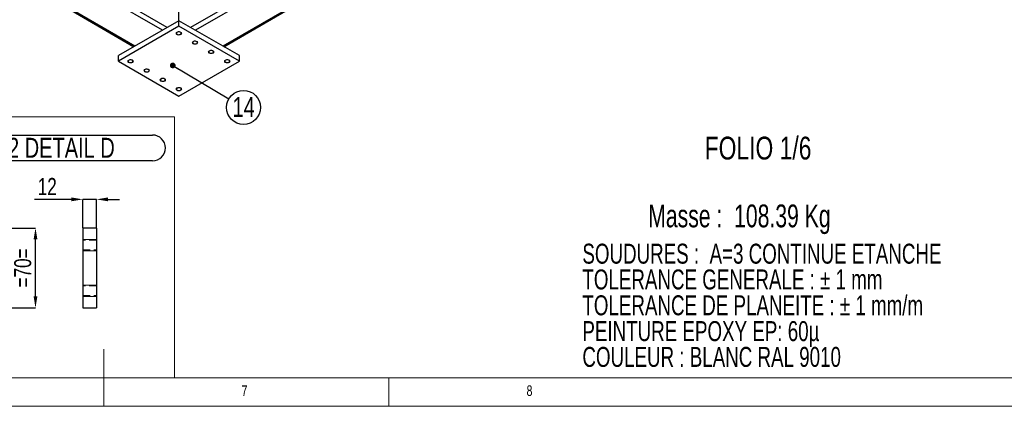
# Model space of a CAD drawing. Header units: millimetres. Extents: x 5 to 3649, y 4 to 418.
# Tile 7 of 105: x 282 to 455, y 5 to 73. Entities that reach past the tile are written whole.
import ezdxf

# ---------------------------------------------------------------- set-up
doc = ezdxf.new("R2010")
doc.units = ezdxf.units.MM
doc.header["$PDSIZE"] = -1
doc.linetypes.add('HIDDEN', pattern=[1.905, 1.27, -0.635])
for name, color, linetype in [('COTES', 1, 'Continuous'), ('NOTES', 6, 'Continuous'), ('TRAIT-FINS', 9, 'Continuous'), ('TRAIT-TIRET', 2, 'HIDDEN')]:
    doc.layers.add(name, color=color, linetype=linetype)
doc.layers.add('TRAIT-FORT', color=4, linetype='Continuous', lineweight=25)
doc.styles.add('SLDTEXTSTYLE0', font='TXT', dxfattribs={"width": 0.75})
doc.styles.add('SLDTEXTSTYLE1', font='TXT', dxfattribs={"width": 0.703217})
doc.styles.add('SLDTEXTSTYLE2', font='TXT', dxfattribs={"width": 0.694444})
doc.dimstyles.new('SLDDIMSTYLE3', dxfattribs={"dimtxt": 3, "dimasz": 2, "dimexe": 0, "dimexo": 0.0625, "dimgap": 0.75, "dimtad": 1, "dimdec": 0, "dimlfac": 5, "dimrnd": 1e-09, "dimzin": 12, "dimdsep": 46, "dimtxsty": 'SLDTEXTSTYLE0', "dimsah": 1, "dimcen": 0.09, "dimadec": 0, "dimazin": 3, "dimtfac": 1, "dimtdec": 0, "dimtmove": 0, "dimatfit": 0, "dimfxl": 1, "dimfrac": 2, "dimtolj": 1, "dimtzin": 12, "dimarcsym": 0})
doc.dimstyles.new('SLDDIMSTYLE4', dxfattribs={"dimtxt": 3, "dimasz": 2, "dimexe": 0, "dimexo": 0.0625, "dimgap": 0.75, "dimtad": 1, "dimdec": 0, "dimlfac": 5, "dimrnd": 1e-09, "dimzin": 12, "dimdsep": 46, "dimtxsty": 'SLDTEXTSTYLE0', "dimsah": 1, "dimcen": 0.09, "dimadec": 0, "dimazin": 3, "dimtfac": 1, "dimtdec": 0, "dimtofl": 0, "dimtmove": 0, "dimatfit": 3, "dimfxl": 1, "dimfrac": 2, "dimtolj": 1, "dimtzin": 12, "dimarcsym": 0})
doc.dimstyles.new('SLDDIMSTYLE6', dxfattribs={"dimtxt": 0.18, "dimasz": 1, "dimexe": 0, "dimexo": 0.0625, "dimgap": 0, "dimtad": 0, "dimtih": 1, "dimtoh": 1, "dimdec": 0, "dimrnd": 1e-09, "dimzin": 0, "dimdsep": 46, "dimtxsty": 'Standard', "dimblk1": 'DOT', "dimblk2": 'DOT', "dimsah": 1, "dimcen": 0.09, "dimadec": 0, "dimazin": 0, "dimtfac": 1, "dimtdec": 0, "dimtofl": 0, "dimtmove": 0, "dimatfit": 3, "dimldrblk": 'DOT', "dimfxl": 1, "dimfrac": 2, "dimtolj": 1, "dimtzin": 0, "dimarcsym": 0})

# ---------------------------------------------------------------- blocks, each defined once
blk = doc.blocks.new('SW_NOTE_0')
at = {"layer": 'NOTES', "color": 0, "char_height": 3.5, "attachment_point": 1, "style": 'SLDTEXTSTYLE1'}
for s, insert in [('SOUDURES :  A=3 CONTINUE ETANCHE', (0, 4.51)), ('TOLERANCE GENERALE : ± 1 mm', (0, -0.01)), ('TOLERANCE DE PLANEITE : ± 1 mm/m', (0, -4.54)), ('PEINTURE EPOXY EP: 60µ', (0, -9.07)), ('COULEUR : BLANC RAL 9010', (0, -13.59))]:
    blk.add_mtext(s, dxfattribs=dict(at, insert=insert))
blk = doc.blocks.new('_D_43')
at = {"layer": 'COTES', "color": 0, "lineweight": -2, "transparency": 16777216}
for p, q in [((277.49, 36.26), (285.01, 36.26)), ((285.01, 24.26), (285.01, 34.26)), ((277.49, 22.26), (285.01, 22.26))]:
    blk.add_line(p, q, dxfattribs=at)
at = {"layer": 'COTES', "color": 0, "transparency": 16777216}
for points in [[(284.68, 34.26), (285.34, 34.26), (285.01, 36.26)], [(284.68, 24.26), (285.34, 24.26), (285.01, 22.26)]]:
    blk.add_solid(points, dxfattribs=at)
at = {"layer": 'Defpoints', "color": 0, "transparency": 16777216}
for p in [(277.43, 36.26), (285.01, 36.26), (277.43, 22.26)]:
    blk.add_point(p, dxfattribs=at)
at = {"layer": 'COTES', "color": 0, "transparency": 16777216, "insert": (281.26, 29.26), "char_height": 3, "attachment_point": 2, "rotation": 90, "style": 'SLDTEXTSTYLE0'}
blk.add_mtext('\\A1;=70=', dxfattribs=at)
blk = doc.blocks.new('SW_NOTE_5')
at = {"layer": 'NOTES', "color": 0}
for p, q in [((-0.11, 4.99), (62.41, 4.99)), ((62.41, 0.46), (-0.11, 0.46))]:
    blk.add_line(p, q, dxfattribs=at)
for centre, start, end in [((-0.11, 2.73), 90, 270), ((62.41, 2.73), 270, 90)]:
    blk.add_arc(centre, 2.26, start, end, dxfattribs=at)
at = {"layer": 'NOTES', "color": 0, "insert": (31.01, 4.51), "char_height": 3.5, "attachment_point": 2, "style": 'SLDTEXTSTYLE0'}
blk.add_mtext('PLATINE 150x70x12 DETAIL D', dxfattribs=at)
blk = doc.blocks.new('_D_51')
at = {"layer": 'COTES', "color": 0, "lineweight": -2, "transparency": 16777216}
for p, q in [((291.32, 41.29), (284.82, 41.29)), ((293.32, 36.32), (293.32, 41.29)), ((295.72, 41.29), (293.32, 41.29)), ((295.72, 36.32), (295.72, 41.29)), ((297.72, 41.29), (299.72, 41.29))]:
    blk.add_line(p, q, dxfattribs=at)
at = {"layer": 'COTES', "color": 0, "transparency": 16777216}
for points in [[(291.32, 41.62), (291.32, 40.96), (293.32, 41.29)], [(297.72, 41.62), (297.72, 40.96), (295.72, 41.29)]]:
    blk.add_solid(points, dxfattribs=at)
at = {"layer": 'Defpoints', "color": 0, "transparency": 16777216}
for p in [(293.32, 41.29), (293.32, 36.26), (295.72, 36.26)]:
    blk.add_point(p, dxfattribs=at)
at = {"layer": 'COTES', "color": 0, "transparency": 16777216, "insert": (287.07, 45.04), "char_height": 3, "attachment_point": 2, "style": 'SLDTEXTSTYLE0'}
blk.add_mtext('\\A1;12', dxfattribs=at)
blk = doc.blocks.new('SW_NOTE_23')
at = {"layer": 'NOTES', "color": 0}
blk.add_circle((2.57, -1.52), 2.98, dxfattribs=at)
at = {"layer": 'NOTES', "color": 0, "insert": (2.58, 0.3), "char_height": 3.5, "attachment_point": 2, "style": 'SLDTEXTSTYLE0'}
blk.add_mtext('14', dxfattribs=at)
blk = doc.blocks.new('_Dot')
at = {"color": 0, "linetype": 'ByBlock', "lineweight": -2}
blk.add_line((-0.5, 0), (-1, 0), dxfattribs=at)
at = {"color": 0, "linetype": 'ByBlock', "const_width": 0.5}
blk.add_lwpolyline([(-0.25, 0, 1), (0.25, 0, 1)], format="xyb", close=True, dxfattribs=at)

msp = doc.modelspace()

# ---------------------------------------------------------------- linework, layer by layer
at = {"lineweight": 18}
for p, q in [((238.663116, 55.757671), (309.414382, 55.757671)), ((309.414382, 10), (309.414382, 55.757671)), ((309.414382, 10), (309.414382, 55.757671)), ((297, 5), (297, 15)), ((10, 10), (584, 10)), ((238.663116, 10), (309.414382, 10)), ((309.414382, 10), (375.414515, 10)), ((347, 5), (347, 10)), ((5, 5), (589, 5))]:
    msp.add_line(p, q, dxfattribs=at)
at = {"layer": 'TRAIT-FINS', "lineweight": 18}
for p, q in [((295.7165, 34.259617), (293.3165, 34.259617)), ((293.3165, 34.259617), (293.3165, 32.259617)), ((295.7165, 34.259617), (293.3165, 34.259617)), ((293.3165, 34.259617), (293.3165, 32.259617)), ((295.7165, 32.259617), (293.3165, 32.259617)), ((295.7165, 32.259617), (293.3165, 32.259617)), ((295.7165, 26.259617), (293.3165, 26.259617)), ((293.3165, 26.259617), (293.3165, 24.259617)), ((295.7165, 26.259617), (293.3165, 26.259617)), ((293.3165, 26.259617), (293.3165, 24.259617)), ((295.7165, 24.259617), (293.3165, 24.259617)), ((295.7165, 24.259617), (293.3165, 24.259617))]:
    msp.add_line(p, q, dxfattribs=at)
at = {"layer": 'TRAIT-FINS', "lineweight": 18, "flags": 128}
for points in [[(310.524902, 70.20852), (310.362691, 70.14595), (310.171349, 70.123978), (309.980007, 70.14595), (309.817796, 70.20852), (309.709409, 70.302163), (309.671349, 70.412622), (309.709409, 70.523081), (309.817796, 70.616724), (309.980007, 70.679294), (310.171349, 70.701266), (310.362691, 70.679294), (310.524902, 70.616724), (310.633289, 70.523081), (310.671349, 70.412622), (310.633289, 70.302163), (310.524902, 70.20852)], [(313.353329, 68.575704), (313.191118, 68.513134), (312.999776, 68.491162), (312.808434, 68.513134), (312.646223, 68.575704), (312.537836, 68.669347), (312.499776, 68.779806), (312.537836, 68.890265), (312.646223, 68.983908), (312.808434, 69.046478), (312.999776, 69.06845), (313.191118, 69.046478), (313.353329, 68.983908), (313.461716, 68.890265), (313.499776, 68.779806), (313.461716, 68.669347), (313.353329, 68.575704)], [(316.181757, 66.942888), (316.019545, 66.880318), (315.828203, 66.858346), (315.636861, 66.880318), (315.47465, 66.942888), (315.366263, 67.036531), (315.328203, 67.14699), (315.366263, 67.257449), (315.47465, 67.351092), (315.636861, 67.413662), (315.828203, 67.435634), (316.019545, 67.413662), (316.181757, 67.351092), (316.290143, 67.257449), (316.328203, 67.14699), (316.290143, 67.036531), (316.181757, 66.942888)], [(302.039621, 65.310072), (301.877409, 65.247501), (301.686068, 65.22553), (301.494726, 65.247501), (301.332514, 65.310072), (301.224128, 65.403714), (301.186068, 65.514174), (301.224128, 65.624633), (301.332514, 65.718276), (301.494726, 65.780846), (301.686068, 65.802817), (301.877409, 65.780846), (302.039621, 65.718276), (302.148007, 65.624633), (302.186068, 65.514174), (302.148007, 65.403714), (302.039621, 65.310072)], [(319.010184, 65.310072), (318.847972, 65.247501), (318.65663, 65.22553), (318.465289, 65.247501), (318.303077, 65.310072), (318.194691, 65.403714), (318.15663, 65.514174), (318.194691, 65.624633), (318.303077, 65.718276), (318.465289, 65.780846), (318.65663, 65.802817), (318.847972, 65.780846), (319.010184, 65.718276), (319.11857, 65.624633), (319.15663, 65.514174), (319.11857, 65.403714), (319.010184, 65.310072)], [(304.868048, 63.677255), (304.705836, 63.614685), (304.514495, 63.592713), (304.323153, 63.614685), (304.160941, 63.677255), (304.052555, 63.770898), (304.014495, 63.881357), (304.052555, 63.991817), (304.160941, 64.085459), (304.323153, 64.148029), (304.514495, 64.170001), (304.705836, 64.148029), (304.868048, 64.085459), (304.976434, 63.991817), (305.014495, 63.881357), (304.976434, 63.770898), (304.868048, 63.677255)], [(307.696475, 62.044439), (307.534264, 61.981869), (307.342922, 61.959897), (307.15158, 61.981869), (306.989368, 62.044439), (306.880982, 62.138082), (306.842922, 62.248541), (306.880982, 62.359), (306.989368, 62.452643), (307.15158, 62.515213), (307.342922, 62.537185), (307.534264, 62.515213), (307.696475, 62.452643), (307.804862, 62.359), (307.842922, 62.248541), (307.804862, 62.138082), (307.696475, 62.044439)], [(310.524902, 60.411623), (310.362691, 60.349053), (310.171349, 60.327081), (309.980007, 60.349053), (309.817796, 60.411623), (309.709409, 60.505266), (309.671349, 60.615725), (309.709409, 60.726184), (309.817796, 60.819827), (309.980007, 60.882397), (310.171349, 60.904369), (310.362691, 60.882397), (310.524902, 60.819827), (310.633289, 60.726184), (310.671349, 60.615725), (310.633289, 60.505266), (310.524902, 60.411623)]]:
    msp.add_lwpolyline(points, dxfattribs=at)
at = {"layer": 'TRAIT-FORT', "lineweight": 25}
for p, q in [((308.120808, 71.433331), (241.087223, 110.130996)), ((353.129078, 95.048549), (312.22189, 71.433331)), ((307.272211, 70.943447), (293.059365, 79.148348)), ((327.283333, 79.148348), (313.070487, 70.943447)), ((288.499725, 76.02612), (302.288169, 68.066221)), ((302.463885, 68.167659), (288.675441, 76.127559)), ((331.667257, 76.127559), (317.878813, 68.167659)), ((318.054529, 68.066221), (331.842973, 76.02612)), ((310.171349, 72.617083), (310.171349, 75.802057)), ((310.171349, 72.617083), (299.564747, 66.494023)), ((310.171349, 71.637234), (310.171349, 72.617083)), ((320.777951, 66.494023), (310.171349, 72.617083)), ((310.171349, 71.637234), (299.564747, 65.514174)), ((320.777951, 65.514174), (310.171349, 71.637234)), ((299.564747, 65.514174), (299.564747, 66.494023)), ((320.777951, 65.514174), (320.777951, 66.494023)), ((299.564747, 65.514174), (310.171349, 59.391113)), ((310.171349, 59.391113), (320.777951, 65.514174)), ((293.3165, 36.259258), (293.3165, 22.259319)), ((295.7165, 36.259258), (293.3165, 36.259258)), ((295.7165, 36.259258), (295.7165, 22.259319)), ((293.3165, 22.259319), (295.7165, 22.259319))]:
    msp.add_line(p, q, dxfattribs=at)
at = {"layer": 'TRAIT-FORT', "lineweight": 25, "flags": 128}
for points in [[(310.471869, 70.239136), (310.547098, 70.297979), (310.58894, 70.367009), (310.593677, 70.440092), (310.560888, 70.510735), (310.493487, 70.572659), (310.397463, 70.620364), (310.281347, 70.649609), (310.155458, 70.657798), (310.03098, 70.644201), (309.918975, 70.610028), (309.829395, 70.558314), (309.770199, 70.493655), (309.746646, 70.421796), (309.76083, 70.349122), (309.811491, 70.28209), (309.894127, 70.226656), (310.001395, 70.187746), (310.123764, 70.168818), (310.250361, 70.171552), (310.369938, 70.195707), (310.471869, 70.239136)], [(313.300296, 68.606319), (313.375525, 68.665163), (313.417367, 68.734193), (313.422104, 68.807276), (313.389315, 68.877918), (313.321914, 68.939843), (313.22589, 68.987547), (313.109774, 69.016793), (312.983885, 69.024982), (312.859407, 69.011385), (312.747402, 68.977212), (312.657822, 68.925498), (312.598626, 68.860839), (312.575073, 68.78898), (312.589258, 68.716305), (312.639918, 68.649273), (312.722554, 68.59384), (312.829822, 68.55493), (312.952191, 68.536001), (313.078788, 68.538736), (313.198365, 68.562891), (313.300296, 68.606319)], [(316.128724, 66.973503), (316.203952, 67.032347), (316.245794, 67.101377), (316.250531, 67.17446), (316.217742, 67.245102), (316.150341, 67.307027), (316.054317, 67.354731), (315.938201, 67.383977), (315.812312, 67.392165), (315.687835, 67.378569), (315.57583, 67.344396), (315.486249, 67.292682), (315.427053, 67.228023), (315.4035, 67.156164), (315.417685, 67.083489), (315.468345, 67.016457), (315.550981, 66.961023), (315.658249, 66.922114), (315.780618, 66.903185), (315.907216, 66.90592), (316.026792, 66.930074), (316.128724, 66.973503)], [(301.986588, 65.340687), (302.061817, 65.39953), (302.103658, 65.468561), (302.108395, 65.541644), (302.075607, 65.612286), (302.008206, 65.67421), (301.912181, 65.721915), (301.796066, 65.751161), (301.670176, 65.759349), (301.545699, 65.745753), (301.433694, 65.711579), (301.344114, 65.659866), (301.284917, 65.595207), (301.261365, 65.523347), (301.275549, 65.450673), (301.32621, 65.383641), (301.408845, 65.328207), (301.516113, 65.289297), (301.638483, 65.270369), (301.76508, 65.273104), (301.884657, 65.297258), (301.986588, 65.340687)], [(318.957151, 65.340687), (319.032379, 65.39953), (319.074221, 65.468561), (319.078958, 65.541644), (319.046169, 65.612286), (318.978768, 65.67421), (318.882744, 65.721915), (318.766628, 65.751161), (318.640739, 65.759349), (318.516262, 65.745753), (318.404257, 65.711579), (318.314676, 65.659866), (318.25548, 65.595207), (318.231928, 65.523347), (318.246112, 65.450673), (318.296773, 65.383641), (318.379408, 65.328207), (318.486676, 65.289297), (318.609045, 65.270369), (318.735643, 65.273104), (318.855219, 65.297258), (318.957151, 65.340687)], [(304.815015, 63.707871), (304.890244, 63.766714), (304.932085, 63.835744), (304.936822, 63.908828), (304.904034, 63.97947), (304.836633, 64.041394), (304.740608, 64.089099), (304.624493, 64.118345), (304.498603, 64.126533), (304.374126, 64.112937), (304.262121, 64.078763), (304.172541, 64.027049), (304.113344, 63.96239), (304.089792, 63.890531), (304.103976, 63.817857), (304.154637, 63.750825), (304.237273, 63.695391), (304.344541, 63.656481), (304.46691, 63.637553), (304.593507, 63.640287), (304.713084, 63.664442), (304.815015, 63.707871)], [(307.643442, 62.075054), (307.718671, 62.133898), (307.760513, 62.202928), (307.765249, 62.276011), (307.732461, 62.346654), (307.66506, 62.408578), (307.569035, 62.456283), (307.45292, 62.485528), (307.327031, 62.493717), (307.202553, 62.48012), (307.090548, 62.445947), (307.000968, 62.394233), (306.941771, 62.329574), (306.918219, 62.257715), (306.932403, 62.185041), (306.983064, 62.118008), (307.0657, 62.062575), (307.172968, 62.023665), (307.295337, 62.004737), (307.421934, 62.007471), (307.541511, 62.031626), (307.643442, 62.075054)], [(310.471869, 60.442238), (310.547098, 60.501082), (310.58894, 60.570112), (310.593677, 60.643195), (310.560888, 60.713837), (310.493487, 60.775762), (310.397463, 60.823466), (310.281347, 60.852712), (310.155458, 60.860901), (310.03098, 60.847304), (309.918975, 60.813131), (309.829395, 60.761417), (309.770199, 60.696758), (309.746646, 60.624899), (309.76083, 60.552224), (309.811491, 60.485192), (309.894127, 60.429759), (310.001395, 60.390849), (310.123764, 60.37192), (310.250361, 60.374655), (310.369938, 60.39881), (310.471869, 60.442238)]]:
    msp.add_lwpolyline(points, dxfattribs=at)
at = {"layer": 'TRAIT-TIRET'}
for p, q in [((295.7165, 34.109295), (293.3165, 34.109295)), ((293.3165, 32.409466), (295.7165, 32.409466)), ((295.7165, 26.109874), (293.3165, 26.109874)), ((293.3165, 24.409282), (295.7165, 24.409282))]:
    msp.add_line(p, q, dxfattribs=at)

# ---------------------------------------------------------------- block references
at = {"layer": 'NOTES'}
for name, p in [('SW_NOTE_23', (318.943324, 58.932856)), ('SW_NOTE_5', (243.129346, 47.578223)), ('SW_NOTE_0', (380.962712, 29.003476))]:
    msp.add_blockref(name, p, dxfattribs=at)

# ---------------------------------------------------------------- texts
at = {"layer": 'NOTES', "attachment_point": 1}
for s, insert, char_height, style in [('FOLIO 1/6', (402.419753, 52.281013), 4, 'SLDTEXTSTYLE0'), ('Masse :  108.39 Kg', (392.514577, 40.386941), 4, 'SLDTEXTSTYLE2'), ('7', (321.166675, 8.668016), 1.852083, 'SLDTEXTSTYLE0'), ('8', (371.166675, 8.668016), 1.852083, 'SLDTEXTSTYLE0')]:
    msp.add_mtext(s, dxfattribs=dict(at, insert=insert, char_height=char_height, style=style))

# ---------------------------------------------------------------- dimensions: what is measured, and where the dimension line sits
at = {"layer": 'COTES'}
dim = msp.add_linear_dim(base=(293.3165, 41.290539), p1=(295.7165, 36.259617), p2=(293.3165, 36.259617), dimstyle='SLDDIMSTYLE3', dxfattribs=at)
dim.commit()
dim.dimension.update_dxf_attribs({"geometry": '_D_51', "text_midpoint": (287.0665, 41.290539), "dimtype": 160})
dim = msp.add_linear_dim(base=(285.009106, 36.259617), p1=(277.42997, 22.259617), p2=(277.42997, 36.259617), angle=90, text='=<>=', dimstyle='SLDDIMSTYLE4', dxfattribs=at)
dim.commit()
dim.dimension.update_dxf_attribs({"geometry": '_D_43', "text_midpoint": (285.009106, 29.259617), "dimtype": 160})

# ---------------------------------------------------------------- leaders
at = {"layer": 'NOTES'}
msp.add_leader([(309.08906, 64.770764), (318.943324, 58.932856)], dimstyle='SLDDIMSTYLE6', dxfattribs=at)

doc.saveas('drawing.dxf')
